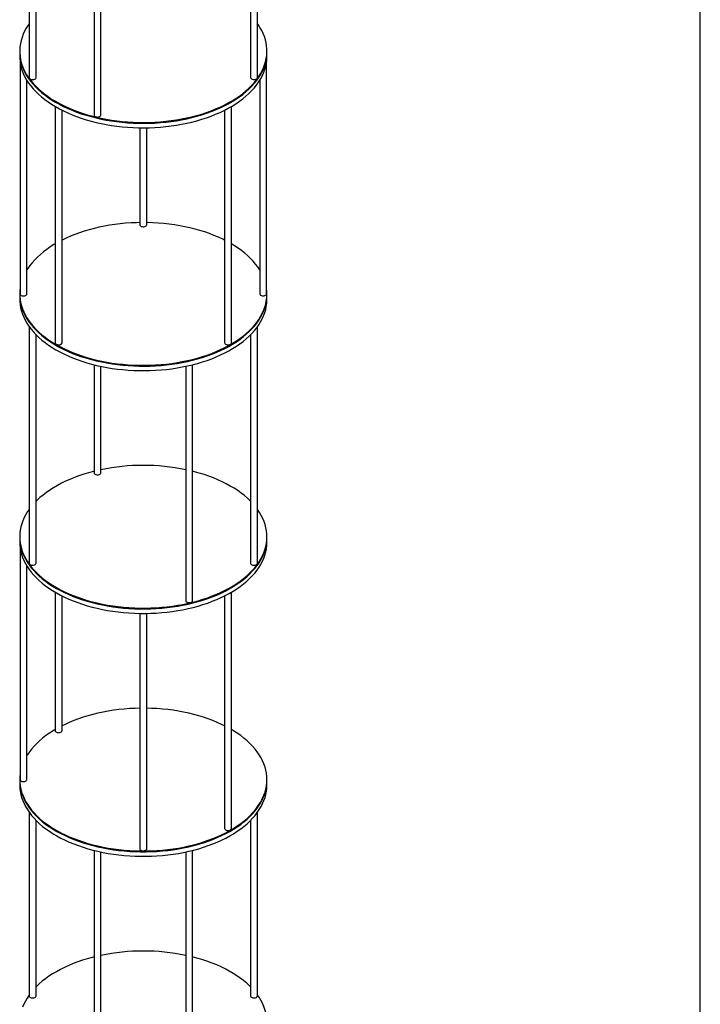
# Model space of a CAD drawing. Header units: millimetres. Extents: x 171 to 6321, y 321 to 4626.
# Tile 15 of 16: x 5330 to 6321, y 2149 to 3583. Entities that reach past the tile are written whole.
import ezdxf

# ---------------------------------------------------------------- set-up
doc = ezdxf.new("R2010")
doc.units = ezdxf.units.MM
doc.header["$LTSCALE"] = 15
doc.layers.add('SCHIZZI', color=9, linetype='Continuous')

msp = doc.modelspace()

# ---------------------------------------------------------------- linework, layer by layer
for p, q in [((5343.43, 3842.76), (5343.43, 3498.29)), ((5675.86, 3498.29), (5675.86, 3842.76)), ((5353.43, 3498.29), (5353.43, 3831.02)), ((5665.86, 3831.02), (5665.86, 3498.29)), ((5437.86, 3787.35), (5437.86, 3443.77)), ((5447.86, 3443.77), (5447.86, 3785.04)), ((5329.64, 3536.84), (5329.64, 3535.61)), ((5329.64, 3535.61), (5329.64, 3529.08)), ((5689.64, 3535.61), (5689.64, 3536.84)), ((5689.64, 3529.08), (5689.64, 3535.61)), ((5330.14, 3521.34), (5330.14, 3183.27)), ((5689.14, 3183.27), (5689.14, 3521.34)), ((5340.14, 3183.27), (5340.14, 3494.11)), ((5679.14, 3494.11), (5679.14, 3183.27)), ((5381.25, 3456.25), (5381.25, 3112.04)), ((5638.03, 3112.04), (5638.03, 3456.25)), ((5391.25, 3112.04), (5391.25, 3450.81)), ((5628.03, 3450.81), (5628.03, 3112.04)), ((5504.64, 3425.21), (5504.64, 3284.01)), ((5514.64, 3284.01), (5514.64, 3425.21)), ((5329.64, 3183.27), (5329.64, 3182.05)), ((5689.64, 3182.05), (5689.64, 3183.27)), ((5329.64, 3182.05), (5329.64, 3175.52)), ((5689.64, 3175.52), (5689.64, 3182.05)), ((5343.43, 3135.64), (5343.43, 2791.16)), ((5675.86, 2791.16), (5675.86, 3135.64)), ((5353.43, 2791.16), (5353.43, 3123.9)), ((5665.86, 3123.9), (5665.86, 2791.16)), ((5437.86, 3080.22), (5437.86, 2922.78)), ((5447.86, 2922.78), (5447.86, 3077.92)), ((5571.42, 3077.92), (5571.42, 2736.64)), ((5581.42, 2736.64), (5581.42, 3080.22)), ((5675.94, 2869.48), (5675.86, 2869.59)), ((5329.64, 2829.71), (5329.64, 2828.49)), ((5329.64, 2828.49), (5329.64, 2821.96)), ((5689.64, 2828.49), (5689.64, 2829.71)), ((5689.64, 2821.96), (5689.64, 2828.49)), ((5330.14, 2814.22), (5330.14, 2476.15)), ((5340.14, 2476.15), (5340.14, 2786.98)), ((5381.25, 2749.13), (5381.25, 2547.38)), ((5391.25, 2547.38), (5391.25, 2743.68)), ((5628.03, 2743.68), (5628.03, 2404.92)), ((5638.03, 2404.92), (5638.03, 2749.13)), ((5504.64, 2718.08), (5504.64, 2375.41)), ((5514.64, 2375.41), (5514.64, 2718.08)), ((5329.64, 2476.15), (5329.64, 2474.93)), ((5329.64, 2474.93), (5329.64, 2468.39)), ((5689.64, 2474.93), (5689.64, 2476.15)), ((5689.64, 2468.39), (5689.64, 2474.93)), ((5343.43, 2428.51), (5343.43, 2161.14)), ((5675.86, 2161.14), (5675.86, 2428.51)), ((5353.43, 2161.14), (5353.43, 2416.77)), ((5665.86, 2416.77), (5665.86, 2161.14)), ((5437.86, 2373.1), (5437.86, 2029.52)), ((5447.86, 2029.52), (5447.86, 2370.79)), ((5571.42, 2370.79), (5571.42, 2029.52)), ((5581.42, 2029.52), (5581.42, 2373.1))]:
    msp.add_line(p, q)
at = {"flags": 128}
for points in [[(5343.43, 3576.72), (5341.86, 3574.47), (5339.14, 3570.15), (5336.76, 3565.76), (5334.71, 3561.32), (5333.01, 3556.83), (5331.65, 3552.3), (5330.64, 3547.74), (5329.98, 3543.15), (5329.67, 3538.56), (5329.71, 3533.96), (5330.11, 3529.37), (5330.86, 3524.79), (5331.95, 3520.24), (5333.4, 3515.72), (5335.19, 3511.24), (5337.32, 3506.81), (5339.79, 3502.44), (5342.59, 3498.14), (5345.72, 3493.91), (5349.17, 3489.76), (5352.94, 3485.71), (5357.01, 3481.76), (5361.38, 3477.92), (5366.04, 3474.19), (5370.98, 3470.58), (5376.19, 3467.11), (5381.66, 3463.77), (5387.39, 3460.57), (5393.35, 3457.52), (5399.54, 3454.63), (5405.95, 3451.9), (5412.56, 3449.34), (5419.36, 3446.94), (5426.33, 3444.72), (5433.47, 3442.69), (5440.76, 3440.83), (5448.18, 3439.17), (5455.73, 3437.7), (5463.38, 3436.42), (5471.12, 3435.33), (5478.93, 3434.45), (5486.81, 3433.76), (5494.73, 3433.28), (5502.68, 3433), (5510.64, 3432.93), (5518.6, 3433.05), (5526.54, 3433.38), (5534.45, 3433.92), (5542.32, 3434.65), (5550.11, 3435.59), (5557.83, 3436.72), (5565.46, 3438.05), (5572.97, 3439.57), (5580.36, 3441.28), (5587.61, 3443.18), (5594.71, 3445.26), (5601.65, 3447.52), (5608.4, 3449.96), (5614.96, 3452.57), (5621.31, 3455.34), (5627.45, 3458.27), (5633.35, 3461.36), (5639.02, 3464.59), (5644.43, 3467.96), (5649.57, 3471.47), (5654.44, 3475.11), (5659.03, 3478.87), (5663.33, 3482.74), (5667.32, 3486.72), (5671.01, 3490.79), (5674.38, 3494.96), (5677.42, 3499.2), (5680.14, 3503.53), (5682.53, 3507.91), (5684.58, 3512.36), (5686.28, 3516.85), (5687.64, 3521.38), (5688.65, 3525.94), (5689.31, 3530.52), (5689.62, 3535.11), (5689.57, 3539.71), (5689.18, 3544.3), (5688.43, 3548.88), (5687.33, 3553.43), (5685.89, 3557.95), (5684.1, 3562.43), (5681.96, 3566.86), (5679.5, 3571.23), (5676.69, 3575.54), (5675.86, 3576.72)], [(5329.64, 3535.61), (5329.71, 3532.74), (5330.11, 3528.15), (5330.86, 3523.57), (5331.95, 3519.02), (5333.4, 3514.49), (5335.19, 3510.02), (5337.32, 3505.59), (5339.79, 3501.21), (5342.59, 3496.91), (5345.72, 3492.68), (5349.17, 3488.54), (5352.94, 3484.49), (5357.01, 3480.54), (5361.38, 3476.69), (5366.04, 3472.96), (5370.98, 3469.36), (5376.19, 3465.88), (5381.66, 3462.54), (5387.39, 3459.35), (5393.35, 3456.3), (5399.54, 3453.41), (5405.95, 3450.68), (5412.56, 3448.11), (5419.36, 3445.72), (5426.33, 3443.5), (5433.47, 3441.46), (5440.76, 3439.61), (5448.18, 3437.94), (5455.73, 3436.47), (5463.38, 3435.19), (5471.12, 3434.11), (5478.93, 3433.22), (5486.81, 3432.54), (5494.73, 3432.06), (5502.68, 3431.78), (5510.64, 3431.7), (5518.6, 3431.83), (5526.54, 3432.16), (5534.45, 3432.69), (5542.32, 3433.43), (5550.11, 3434.36), (5557.83, 3435.49), (5565.46, 3436.82), (5572.97, 3438.34), (5580.36, 3440.06), (5587.61, 3441.95), (5594.71, 3444.04), (5601.65, 3446.3), (5608.4, 3448.74), (5614.96, 3451.34), (5621.31, 3454.12), (5627.45, 3457.05), (5633.35, 3460.13), (5639.02, 3463.36), (5644.43, 3466.74), (5649.57, 3470.25), (5654.44, 3473.88), (5659.03, 3477.64), (5663.33, 3481.51), (5667.32, 3485.49), (5671.01, 3489.57), (5674.38, 3493.73), (5677.42, 3497.98), (5680.14, 3502.3), (5682.53, 3506.69), (5684.58, 3511.13), (5686.28, 3515.62), (5687.64, 3520.15), (5688.65, 3524.71), (5689.31, 3529.29), (5689.62, 3533.89), (5689.64, 3535.61)], [(5329.64, 3535.61), (5329.71, 3532.74), (5330.11, 3528.15), (5330.86, 3523.57), (5331.95, 3519.02), (5333.4, 3514.49), (5335.19, 3510.02), (5337.32, 3505.59), (5339.79, 3501.21), (5342.59, 3496.91), (5345.72, 3492.68), (5349.17, 3488.54), (5352.94, 3484.49), (5357.01, 3480.54), (5361.38, 3476.69), (5366.04, 3472.96), (5370.98, 3469.36), (5376.19, 3465.88), (5381.66, 3462.54), (5387.39, 3459.35), (5393.35, 3456.3), (5399.54, 3453.41), (5405.95, 3450.68), (5412.56, 3448.11), (5419.36, 3445.72), (5426.33, 3443.5), (5433.47, 3441.46), (5440.76, 3439.61), (5448.18, 3437.94), (5455.73, 3436.47), (5463.38, 3435.19), (5471.12, 3434.11), (5478.93, 3433.22), (5486.81, 3432.54), (5494.73, 3432.06), (5502.68, 3431.78), (5510.64, 3431.7), (5518.6, 3431.83), (5526.54, 3432.16), (5534.45, 3432.69), (5542.32, 3433.43), (5550.11, 3434.36), (5557.83, 3435.49), (5565.46, 3436.82), (5572.97, 3438.34), (5580.36, 3440.06), (5587.61, 3441.95), (5594.71, 3444.04), (5601.65, 3446.3), (5608.4, 3448.74), (5614.96, 3451.34), (5621.31, 3454.12), (5627.45, 3457.05), (5633.35, 3460.13), (5639.02, 3463.36), (5644.43, 3466.74), (5649.57, 3470.25), (5654.44, 3473.88), (5659.03, 3477.64), (5663.33, 3481.51), (5667.32, 3485.49), (5671.01, 3489.57), (5674.38, 3493.73), (5677.42, 3497.98), (5680.14, 3502.3), (5682.53, 3506.69), (5684.58, 3511.13), (5686.28, 3515.62), (5687.64, 3520.15), (5688.65, 3524.71), (5689.31, 3529.29), (5689.62, 3533.89), (5689.64, 3535.61)], [(5329.64, 3529.08), (5329.71, 3526.21), (5330.11, 3521.61), (5330.86, 3517.04), (5331.95, 3512.48), (5333.4, 3507.96), (5335.19, 3503.48), (5337.32, 3499.05), (5339.79, 3494.68), (5342.59, 3490.38), (5345.72, 3486.15), (5349.17, 3482.01), (5352.94, 3477.96), (5357.01, 3474), (5361.38, 3470.16), (5366.04, 3466.43), (5370.98, 3462.83), (5376.19, 3459.35), (5381.66, 3456.01), (5387.39, 3452.81), (5393.35, 3449.77), (5399.54, 3446.87), (5405.95, 3444.14), (5412.56, 3441.58), (5419.36, 3439.19), (5426.33, 3436.97), (5433.47, 3434.93), (5440.76, 3433.08), (5448.18, 3431.41), (5455.73, 3429.94), (5463.38, 3428.66), (5471.12, 3427.58), (5478.93, 3426.69), (5486.81, 3426.01), (5494.73, 3425.53), (5502.68, 3425.25), (5510.64, 3425.17), (5518.6, 3425.3), (5526.54, 3425.63), (5534.45, 3426.16), (5542.32, 3426.89), (5550.11, 3427.83), (5557.83, 3428.96), (5565.46, 3430.29), (5572.97, 3431.81), (5580.36, 3433.52), (5587.61, 3435.42), (5594.71, 3437.51), (5601.65, 3439.77), (5608.4, 3442.2), (5614.96, 3444.81), (5621.31, 3447.58), (5627.45, 3450.51), (5633.35, 3453.6), (5639.02, 3456.83), (5644.43, 3460.21), (5649.57, 3463.72), (5654.44, 3467.35), (5659.03, 3471.11), (5663.33, 3474.98), (5667.32, 3478.96), (5671.01, 3483.03), (5674.38, 3487.2), (5677.42, 3491.45), (5680.14, 3495.77), (5682.53, 3500.16), (5684.58, 3504.6), (5686.28, 3509.09), (5687.64, 3513.62), (5688.65, 3518.18), (5689.31, 3522.76), (5689.62, 3527.36), (5689.64, 3529.08)], [(5343.43, 3498.29), (5343.43, 3498.14), (5343.68, 3497.37), (5344.29, 3496.67), (5345.2, 3496.08), (5346.35, 3495.66), (5347.65, 3495.43), (5349.02, 3495.42), (5350.33, 3495.62), (5351.51, 3496.01), (5352.46, 3496.58), (5353.11, 3497.27)], [(5353.11, 3497.27), (5353.41, 3498.04), (5353.43, 3498.29)], [(5665.86, 3498.29), (5665.98, 3497.65), (5666.46, 3496.92), (5667.26, 3496.28), (5668.33, 3495.8), (5669.59, 3495.5), (5670.94, 3495.4), (5672.28, 3495.52), (5673.53, 3495.84), (5674.57, 3496.35), (5675.34, 3497), (5675.77, 3497.74), (5675.86, 3498.29)], [(5437.86, 3443.77), (5437.87, 3443.72), (5438.07, 3442.95), (5438.63, 3442.23), (5439.51, 3441.63), (5440.63, 3441.18), (5441.92, 3440.93), (5443.28, 3440.89), (5444.61, 3441.06), (5445.81, 3441.44), (5446.79, 3441.98), (5447.48, 3442.66), (5447.83, 3443.42), (5447.86, 3443.77)], [(5504.64, 3287.15), (5499.69, 3287.03), (5491.75, 3286.67), (5483.85, 3286.11), (5475.99, 3285.35), (5468.2, 3284.4), (5460.5, 3283.24), (5452.89, 3281.89), (5445.38, 3280.34), (5438.01, 3278.6), (5430.78, 3276.68), (5423.7, 3274.58), (5416.78, 3272.29), (5410.05, 3269.83), (5403.52, 3267.21), (5397.19, 3264.41), (5391.25, 3261.55)], [(5504.64, 3284.01), (5504.69, 3283.63), (5505.05, 3282.88), (5505.75, 3282.2), (5506.74, 3281.66), (5507.94, 3281.3), (5509.28, 3281.13), (5510.63, 3281.18), (5511.92, 3281.44), (5513.04, 3281.89), (5513.9, 3282.5), (5514.45, 3283.22), (5514.64, 3284), (5514.64, 3284.01)], [(5628.03, 3261.55), (5625.18, 3262.96), (5618.96, 3265.83), (5612.52, 3268.54), (5605.89, 3271.08), (5599.07, 3273.46), (5592.07, 3275.65), (5584.91, 3277.67), (5577.61, 3279.49), (5570.17, 3281.14), (5562.61, 3282.59), (5554.95, 3283.84), (5547.2, 3284.9), (5539.37, 3285.76), (5531.49, 3286.42), (5523.57, 3286.87), (5515.62, 3287.13), (5514.64, 3287.15)], [(5381.25, 3256.1), (5379.58, 3255.11), (5374.2, 3251.72), (5369.09, 3248.19), (5364.25, 3244.54), (5359.7, 3240.77), (5355.44, 3236.88), (5351.49, 3232.89), (5347.84, 3228.8), (5344.51, 3224.63), (5341.5, 3220.37), (5340.14, 3218.25)], [(5679.14, 3218.25), (5676.32, 3222.51), (5673.15, 3226.73), (5669.66, 3230.86), (5665.86, 3234.9), (5661.75, 3238.84), (5657.34, 3242.67), (5652.65, 3246.38), (5647.67, 3249.97), (5642.43, 3253.43), (5638.03, 3256.1)], [(5330.14, 3191.01), (5329.92, 3189.02), (5329.65, 3184.42), (5329.74, 3179.83), (5330.18, 3175.24), (5330.97, 3170.66), (5332.12, 3166.11), (5333.6, 3161.6), (5335.44, 3157.12), (5337.61, 3152.7), (5340.12, 3148.34), (5342.97, 3144.04), (5346.14, 3139.82), (5349.63, 3135.69), (5353.43, 3131.65), (5357.54, 3127.71), (5361.94, 3123.88), (5366.64, 3120.17), (5371.61, 3116.58), (5376.86, 3113.12), (5382.36, 3109.8), (5388.12, 3106.62), (5394.11, 3103.59), (5400.33, 3100.72), (5406.76, 3098.01), (5413.4, 3095.47), (5420.22, 3093.09), (5427.22, 3090.9), (5434.37, 3088.88), (5441.68, 3087.05), (5449.12, 3085.41), (5456.68, 3083.96), (5464.34, 3082.71), (5472.09, 3081.65), (5479.91, 3080.79), (5487.79, 3080.13), (5495.72, 3079.67), (5503.67, 3079.42), (5511.63, 3079.37), (5519.59, 3079.52), (5527.53, 3079.88), (5535.44, 3080.44), (5543.29, 3081.19), (5551.08, 3082.15), (5558.79, 3083.31), (5566.4, 3084.66), (5573.9, 3086.21), (5581.28, 3087.95), (5588.51, 3089.87), (5595.59, 3091.97), (5602.5, 3094.26), (5609.23, 3096.72), (5615.77, 3099.34), (5622.09, 3102.14), (5628.2, 3105.09), (5634.08, 3108.19), (5639.71, 3111.44), (5645.08, 3114.83), (5650.2, 3118.36), (5655.03, 3122.01), (5659.58, 3125.78), (5663.84, 3129.67), (5667.8, 3133.66), (5671.45, 3137.75), (5674.78, 3141.92), (5677.78, 3146.18), (5680.46, 3150.51), (5682.8, 3154.9), (5684.81, 3159.35), (5686.47, 3163.85), (5687.79, 3168.38), (5688.75, 3172.95), (5689.37, 3177.53), (5689.63, 3182.13), (5689.54, 3186.72), (5689.14, 3191.01)], [(5330.14, 3183.27), (5330.15, 3183.09), (5330.42, 3182.32), (5331.04, 3181.62), (5331.97, 3181.05), (5333.13, 3180.63), (5334.44, 3180.42)], [(5334.44, 3180.42), (5335.8, 3180.41), (5337.11, 3180.62), (5338.28, 3181.03), (5339.21, 3181.6), (5339.85, 3182.29), (5340.13, 3183.06), (5340.14, 3183.27)], [(5679.14, 3183.27), (5679.24, 3182.7), (5679.69, 3181.96), (5680.47, 3181.32), (5681.52, 3180.82), (5682.77, 3180.5), (5684.12, 3180.39), (5685.47, 3180.49), (5686.72, 3180.8), (5687.78, 3181.29), (5688.57, 3181.93), (5689.03, 3182.67), (5689.14, 3183.27)], [(5329.64, 3182.05), (5329.74, 3178.6), (5330.18, 3174.01), (5330.97, 3169.44), (5332.12, 3164.89), (5333.6, 3160.37), (5335.44, 3155.9), (5337.61, 3151.47), (5340.12, 3147.11), (5342.97, 3142.82), (5346.14, 3138.6), (5349.63, 3134.47), (5353.43, 3130.43), (5357.54, 3126.49), (5361.94, 3122.66), (5366.64, 3118.94), (5371.61, 3115.35), (5376.86, 3111.89), (5382.36, 3108.57), (5388.12, 3105.39), (5394.11, 3102.37), (5400.33, 3099.49), (5406.76, 3096.78), (5413.4, 3094.24), (5420.22, 3091.87), (5427.22, 3089.67), (5434.37, 3087.66), (5441.68, 3085.83), (5449.12, 3084.19), (5456.68, 3082.74), (5464.34, 3081.48), (5472.09, 3080.42), (5479.91, 3079.57), (5487.79, 3078.91), (5495.72, 3078.45), (5503.67, 3078.2), (5511.63, 3078.14), (5519.59, 3078.3), (5527.53, 3078.65), (5535.44, 3079.21), (5543.29, 3079.97), (5551.08, 3080.93), (5558.79, 3082.09), (5566.4, 3083.44), (5573.9, 3084.98), (5581.28, 3086.72), (5588.51, 3088.64), (5595.59, 3090.75), (5602.5, 3093.03), (5609.23, 3095.49), (5615.77, 3098.12), (5622.09, 3100.91), (5628.2, 3103.86), (5634.08, 3106.97), (5639.71, 3110.22), (5645.08, 3113.61), (5650.2, 3117.13), (5655.03, 3120.79), (5659.58, 3124.56), (5663.84, 3128.44), (5667.8, 3132.43), (5671.45, 3136.52), (5674.78, 3140.7), (5677.78, 3144.95), (5680.46, 3149.28), (5682.8, 3153.68), (5684.81, 3158.13), (5686.47, 3162.62), (5687.79, 3167.16), (5688.75, 3171.72), (5689.37, 3176.31), (5689.63, 3180.9), (5689.64, 3182.05)], [(5329.64, 3182.05), (5329.74, 3178.6), (5330.18, 3174.01), (5330.97, 3169.44), (5332.12, 3164.89), (5333.6, 3160.37), (5335.44, 3155.9), (5337.61, 3151.47), (5340.12, 3147.11), (5342.97, 3142.82), (5346.14, 3138.6), (5349.63, 3134.47), (5353.43, 3130.43), (5357.54, 3126.49), (5361.94, 3122.66), (5366.64, 3118.94), (5371.61, 3115.35), (5376.86, 3111.89), (5382.36, 3108.57), (5388.12, 3105.39), (5394.11, 3102.37), (5400.33, 3099.49), (5406.76, 3096.78), (5413.4, 3094.24), (5420.22, 3091.87), (5427.22, 3089.67), (5434.37, 3087.66), (5441.68, 3085.83), (5449.12, 3084.19), (5456.68, 3082.74), (5464.34, 3081.48), (5472.09, 3080.42), (5479.91, 3079.57), (5487.79, 3078.91), (5495.72, 3078.45), (5503.67, 3078.2), (5511.63, 3078.14), (5519.59, 3078.3), (5527.53, 3078.65), (5535.44, 3079.21), (5543.29, 3079.97), (5551.08, 3080.93), (5558.79, 3082.09), (5566.4, 3083.44), (5573.9, 3084.98), (5581.28, 3086.72), (5588.51, 3088.64), (5595.59, 3090.75), (5602.5, 3093.03), (5609.23, 3095.49), (5615.77, 3098.12), (5622.09, 3100.91), (5628.2, 3103.86), (5634.08, 3106.97), (5639.71, 3110.22), (5645.08, 3113.61), (5650.2, 3117.13), (5655.03, 3120.79), (5659.58, 3124.56), (5663.84, 3128.44), (5667.8, 3132.43), (5671.45, 3136.52), (5674.78, 3140.7), (5677.78, 3144.95), (5680.46, 3149.28), (5682.8, 3153.68), (5684.81, 3158.13), (5686.47, 3162.62), (5687.79, 3167.16), (5688.75, 3171.72), (5689.37, 3176.31), (5689.63, 3180.9), (5689.64, 3182.05)], [(5329.64, 3175.52), (5329.74, 3172.07), (5330.18, 3167.48), (5330.97, 3162.9), (5332.12, 3158.35), (5333.6, 3153.84), (5335.44, 3149.36), (5337.61, 3144.94), (5340.12, 3140.58), (5342.97, 3136.28), (5346.14, 3132.07), (5349.63, 3127.93), (5353.43, 3123.89), (5357.54, 3119.96), (5361.94, 3116.13), (5366.64, 3112.41), (5371.61, 3108.82), (5376.86, 3105.36), (5382.36, 3102.04), (5388.12, 3098.86), (5394.11, 3095.83), (5400.33, 3092.96), (5406.76, 3090.25), (5413.4, 3087.71), (5420.22, 3085.34), (5427.22, 3083.14), (5434.37, 3081.13), (5441.68, 3079.3), (5449.12, 3077.66), (5456.68, 3076.21), (5464.34, 3074.95), (5472.09, 3073.89), (5479.91, 3073.03), (5487.79, 3072.37), (5495.72, 3071.92), (5503.67, 3071.66), (5511.63, 3071.61), (5519.59, 3071.76), (5527.53, 3072.12), (5535.44, 3072.68), (5543.29, 3073.44), (5551.08, 3074.4), (5558.79, 3075.55), (5566.4, 3076.91), (5573.9, 3078.45), (5581.28, 3080.19), (5588.51, 3082.11), (5595.59, 3084.22), (5602.5, 3086.5), (5609.23, 3088.96), (5615.77, 3091.59), (5622.09, 3094.38), (5628.2, 3097.33), (5634.08, 3100.43), (5639.71, 3103.68), (5645.08, 3107.08), (5650.2, 3110.6), (5655.03, 3114.25), (5659.58, 3118.03), (5663.84, 3121.91), (5667.8, 3125.9), (5671.45, 3129.99), (5674.78, 3134.16), (5677.78, 3138.42), (5680.46, 3142.75), (5682.8, 3147.15), (5684.81, 3151.6), (5686.47, 3156.09), (5687.79, 3160.63), (5688.75, 3165.19), (5689.37, 3169.77), (5689.63, 3174.37), (5689.64, 3175.52)], [(5381.25, 3112.04), (5381.26, 3111.96), (5381.48, 3111.18), (5382.06, 3110.47), (5382.95, 3109.88), (5384.08, 3109.44), (5385.38, 3109.2), (5386.74, 3109.17), (5388.06, 3109.35), (5389.25, 3109.73)], [(5628.03, 3112.04), (5628.17, 3111.37), (5628.66, 3110.64), (5629.48, 3110.01), (5630.56, 3109.53), (5631.82, 3109.24), (5633.18, 3109.16), (5634.52, 3109.29), (5635.75, 3109.62), (5636.78, 3110.13), (5637.54, 3110.79), (5637.96, 3111.54), (5638.03, 3112.04)], [(5437.86, 2925), (5437.1, 2924.81), (5429.88, 2922.87), (5422.82, 2920.74), (5415.93, 2918.43), (5409.23, 2915.95), (5402.72, 2913.3), (5396.42, 2910.49), (5390.34, 2907.52), (5384.49, 2904.4), (5378.89, 2901.13), (5373.55, 2897.72), (5368.47, 2894.18), (5363.67, 2890.51), (5359.15, 2886.72), (5354.93, 2882.83), (5353.43, 2881.33)], [(5665.86, 2881.33), (5665.36, 2881.83), (5661.22, 2885.76), (5656.77, 2889.57), (5652.04, 2893.27), (5647.03, 2896.85), (5641.75, 2900.29), (5636.22, 2903.59), (5630.43, 2906.75), (5624.41, 2909.76), (5618.16, 2912.62), (5611.71, 2915.31), (5605.05, 2917.83), (5598.2, 2920.18), (5591.18, 2922.35), (5584.01, 2924.34), (5581.42, 2925)], [(5437.86, 2922.78), (5437.86, 2922.77), (5438.05, 2921.99), (5438.6, 2921.27), (5439.46, 2920.66), (5440.58, 2920.21), (5441.86, 2919.95), (5443.22, 2919.9), (5444.56, 2920.06), (5445.76, 2920.43), (5446.75, 2920.97), (5447.46, 2921.64), (5447.82, 2922.4), (5447.86, 2922.78)], [(5343.43, 2869.59), (5341.15, 2866.27), (5338.51, 2861.93), (5336.21, 2857.53), (5334.25, 2853.07), (5332.63, 2848.57), (5331.36, 2844.03), (5330.44, 2839.47), (5329.87, 2834.88), (5329.65, 2830.29), (5329.78, 2825.69), (5330.26, 2821.1), (5331.1, 2816.53), (5332.28, 2811.98), (5333.81, 2807.47), (5335.69, 2803), (5337.91, 2798.59), (5340.46, 2794.23), (5343.34, 2789.95), (5346.55, 2785.74), (5350.08, 2781.62), (5353.92, 2777.59), (5358.07, 2773.67), (5362.51, 2769.85), (5367.24, 2766.15), (5372.25, 2762.58), (5377.53, 2759.13), (5383.07, 2755.83), (5388.85, 2752.67), (5394.88, 2749.66), (5401.12, 2746.81), (5407.58, 2744.12), (5414.24, 2741.6), (5421.08, 2739.25), (5428.1, 2737.07), (5435.28, 2735.08), (5442.6, 2733.28), (5450.06, 2731.66), (5457.63, 2730.23), (5465.3, 2729), (5473.06, 2727.97), (5480.9, 2727.13), (5488.78, 2726.5), (5496.71, 2726.07), (5504.67, 2725.84), (5512.63, 2725.81), (5520.59, 2725.99), (5528.52, 2726.37), (5536.42, 2726.96), (5544.27, 2727.74), (5552.05, 2728.73), (5559.75, 2729.91), (5567.35, 2731.28), (5574.83, 2732.85), (5582.19, 2734.61), (5589.4, 2736.56), (5596.46, 2738.69), (5603.35, 2740.99), (5610.06, 2743.47), (5616.57, 2746.12), (5622.87, 2748.93), (5628.95, 2751.9), (5634.79, 2755.03), (5640.39, 2758.3), (5645.74, 2761.7), (5650.82, 2765.25), (5655.62, 2768.91), (5660.13, 2772.7), (5664.35, 2776.6), (5668.27, 2780.6), (5671.88, 2784.7), (5675.17, 2788.89), (5678.14, 2793.15), (5680.77, 2797.49), (5683.07, 2801.89), (5685.03, 2806.35), (5686.65, 2810.85), (5687.93, 2815.39), (5688.85, 2819.96), (5689.42, 2824.54), (5689.64, 2829.14), (5689.51, 2833.73), (5689.02, 2838.32), (5688.19, 2842.9), (5687, 2847.44), (5685.47, 2851.95), (5683.6, 2856.42), (5681.38, 2860.84), (5678.83, 2865.19), (5675.94, 2869.48)], [(5329.64, 2828.49), (5329.78, 2824.47), (5330.26, 2819.88), (5331.1, 2815.3), (5332.28, 2810.76), (5333.81, 2806.25), (5335.69, 2801.78), (5337.91, 2797.36), (5340.46, 2793.01), (5343.34, 2788.72), (5346.55, 2784.51), (5350.08, 2780.39), (5353.92, 2776.37), (5358.07, 2772.44), (5362.51, 2768.62), (5367.24, 2764.93), (5372.25, 2761.35), (5377.53, 2757.91), (5383.07, 2754.61), (5388.85, 2751.45), (5394.88, 2748.44), (5401.12, 2745.58), (5407.58, 2742.89), (5414.24, 2740.37), (5421.08, 2738.02), (5428.1, 2735.85), (5435.28, 2733.86), (5442.6, 2732.05), (5450.06, 2730.43), (5457.63, 2729.01), (5465.3, 2727.78), (5473.06, 2726.74), (5480.9, 2725.91), (5488.78, 2725.28), (5496.71, 2724.84), (5504.67, 2724.62), (5512.63, 2724.59), (5520.59, 2724.77), (5528.52, 2725.15), (5536.42, 2725.73), (5544.27, 2726.52), (5552.05, 2727.5), (5559.75, 2728.68), (5567.35, 2730.06), (5574.83, 2731.63), (5582.19, 2733.39), (5589.4, 2735.33), (5596.46, 2737.46), (5603.35, 2739.77), (5610.06, 2742.25), (5616.57, 2744.9), (5622.87, 2747.71), (5628.95, 2750.68), (5634.79, 2753.8), (5640.39, 2757.07), (5645.74, 2760.48), (5650.82, 2764.02), (5655.62, 2767.69), (5660.13, 2771.48), (5664.35, 2775.37), (5668.27, 2779.38), (5671.88, 2783.48), (5675.17, 2787.66), (5678.14, 2791.93), (5680.77, 2796.27), (5683.07, 2800.67), (5685.03, 2805.12), (5686.65, 2809.63), (5687.93, 2814.16), (5688.85, 2818.73), (5689.42, 2823.32), (5689.64, 2827.91), (5689.64, 2828.49)], [(5329.64, 2828.49), (5329.78, 2824.47), (5330.26, 2819.88), (5331.1, 2815.3), (5332.28, 2810.76), (5333.81, 2806.25), (5335.69, 2801.78), (5337.91, 2797.36), (5340.46, 2793.01), (5343.34, 2788.72), (5346.55, 2784.51), (5350.08, 2780.39), (5353.92, 2776.37), (5358.07, 2772.44), (5362.51, 2768.62), (5367.24, 2764.93), (5372.25, 2761.35), (5377.53, 2757.91), (5383.07, 2754.61), (5388.85, 2751.45), (5394.88, 2748.44), (5401.12, 2745.58), (5407.58, 2742.89), (5414.24, 2740.37), (5421.08, 2738.02), (5428.1, 2735.85), (5435.28, 2733.86), (5442.6, 2732.05), (5450.06, 2730.43), (5457.63, 2729.01), (5465.3, 2727.78), (5473.06, 2726.74), (5480.9, 2725.91), (5488.78, 2725.28), (5496.71, 2724.84), (5504.67, 2724.62), (5512.63, 2724.59), (5520.59, 2724.77), (5528.52, 2725.15), (5536.42, 2725.73), (5544.27, 2726.52), (5552.05, 2727.5), (5559.75, 2728.68), (5567.35, 2730.06), (5574.83, 2731.63), (5582.19, 2733.39), (5589.4, 2735.33), (5596.46, 2737.46), (5603.35, 2739.77), (5610.06, 2742.25), (5616.57, 2744.9), (5622.87, 2747.71), (5628.95, 2750.68), (5634.79, 2753.8), (5640.39, 2757.07), (5645.74, 2760.48), (5650.82, 2764.02), (5655.62, 2767.69), (5660.13, 2771.48), (5664.35, 2775.37), (5668.27, 2779.38), (5671.88, 2783.48), (5675.17, 2787.66), (5678.14, 2791.93), (5680.77, 2796.27), (5683.07, 2800.67), (5685.03, 2805.12), (5686.65, 2809.63), (5687.93, 2814.16), (5688.85, 2818.73), (5689.42, 2823.32), (5689.64, 2827.91), (5689.64, 2828.49)], [(5329.64, 2821.96), (5329.78, 2817.93), (5330.26, 2813.34), (5331.1, 2808.77), (5332.28, 2804.23), (5333.81, 2799.71), (5335.69, 2795.25), (5337.91, 2790.83), (5340.46, 2786.48), (5343.34, 2782.19), (5346.55, 2777.98), (5350.08, 2773.86), (5353.92, 2769.83), (5358.07, 2765.91), (5362.51, 2762.09), (5367.24, 2758.39), (5372.25, 2754.82), (5377.53, 2751.38), (5383.07, 2748.07), (5388.85, 2744.91), (5394.88, 2741.9), (5401.12, 2739.05), (5407.58, 2736.36), (5414.24, 2733.84), (5421.08, 2731.49), (5428.1, 2729.32), (5435.28, 2727.33), (5442.6, 2725.52), (5450.06, 2723.9), (5457.63, 2722.48), (5465.3, 2721.25), (5473.06, 2720.21), (5480.9, 2719.38), (5488.78, 2718.74), (5496.71, 2718.31), (5504.67, 2718.08), (5512.63, 2718.06), (5520.59, 2718.24), (5528.52, 2718.62), (5536.42, 2719.2), (5544.27, 2719.98), (5552.05, 2720.97), (5559.75, 2722.15), (5567.35, 2723.53), (5574.83, 2725.1), (5582.19, 2726.86), (5589.4, 2728.8), (5596.46, 2730.93), (5603.35, 2733.24), (5610.06, 2735.72), (5616.57, 2738.36), (5622.87, 2741.18), (5628.95, 2744.15), (5634.79, 2747.27), (5640.39, 2750.54), (5645.74, 2753.95), (5650.82, 2757.49), (5655.62, 2761.16), (5660.13, 2764.94), (5664.35, 2768.84), (5668.27, 2772.84), (5671.88, 2776.94), (5675.17, 2781.13), (5678.14, 2785.4), (5680.77, 2789.74), (5683.07, 2794.14), (5685.03, 2798.59), (5686.65, 2803.09), (5687.93, 2807.63), (5688.85, 2812.2), (5689.42, 2816.78), (5689.64, 2821.38), (5689.64, 2821.96)], [(5343.43, 2791.16), (5343.53, 2790.57), (5343.99, 2789.83), (5344.78, 2789.18), (5345.84, 2788.69), (5347.09, 2788.38), (5348.44, 2788.28), (5349.79, 2788.39), (5351.04, 2788.7), (5352.09, 2789.2), (5352.87, 2789.84), (5353.33, 2790.58), (5353.43, 2791.16)], [(5665.86, 2791.16), (5665.89, 2790.86), (5666.22, 2790.09), (5666.89, 2789.41), (5667.85, 2788.86), (5669.04, 2788.47), (5670.37, 2788.29), (5671.73, 2788.32)], [(5671.73, 2788.32), (5673.02, 2788.56), (5674.16, 2788.99), (5675.05, 2789.59), (5675.63, 2790.3), (5675.86, 2791.07), (5675.86, 2791.16)], [(5573.55, 2734.28), (5574.76, 2733.92), (5576.1, 2733.76), (5577.46, 2733.82), (5578.74, 2734.09), (5579.85, 2734.54), (5580.7, 2735.15), (5581.24, 2735.87), (5581.42, 2736.64)], [(5504.64, 2580.02), (5497.71, 2579.83), (5489.77, 2579.43), (5481.88, 2578.82), (5474.04, 2578.01), (5466.27, 2577), (5458.58, 2575.79), (5451, 2574.39), (5443.53, 2572.8), (5436.19, 2571.02), (5428.99, 2569.05), (5421.95, 2566.9), (5415.08, 2564.57), (5408.4, 2562.07), (5401.92, 2559.4), (5395.64, 2556.57), (5391.25, 2554.42)], [(5628.03, 2554.42), (5623.64, 2556.57), (5617.37, 2559.4), (5610.88, 2562.07), (5604.2, 2564.57), (5597.33, 2566.9), (5590.3, 2569.05), (5583.1, 2571.02), (5575.76, 2572.8), (5568.29, 2574.39), (5560.7, 2575.79), (5553.02, 2577), (5545.25, 2578.01), (5537.41, 2578.82), (5529.51, 2579.43), (5521.58, 2579.83), (5514.64, 2580.02)], [(5381.25, 2548.98), (5378.21, 2547.15), (5372.9, 2543.72), (5367.86, 2540.16), (5363.09, 2536.48), (5358.61, 2532.68), (5354.43, 2528.77), (5350.55, 2524.75), (5346.98, 2520.64), (5343.73, 2516.45), (5340.8, 2512.17), (5340.14, 2511.12)], [(5381.25, 2547.38), (5381.26, 2547.2), (5381.53, 2546.43), (5382.16, 2545.73), (5383.08, 2545.15), (5384.24, 2544.74), (5385.55, 2544.52), (5386.91, 2544.52), (5388.23, 2544.73), (5389.39, 2545.14), (5390.33, 2545.71), (5390.96, 2546.4), (5391.24, 2547.17), (5391.25, 2547.38)], [(5689.64, 2476.15), (5689.47, 2480.75), (5688.94, 2485.33), (5688.06, 2489.9), (5686.83, 2494.45), (5685.26, 2498.95), (5683.34, 2503.41), (5681.08, 2507.82), (5678.48, 2512.17), (5675.56, 2516.45), (5672.31, 2520.64), (5668.74, 2524.75), (5664.86, 2528.77), (5660.68, 2532.68), (5656.2, 2536.48), (5651.43, 2540.16), (5646.39, 2543.72), (5641.08, 2547.15), (5638.03, 2548.98)], [(5330.14, 2483.89), (5329.82, 2480.75), (5329.64, 2476.15), (5329.82, 2471.55), (5330.35, 2466.97), (5331.23, 2462.4), (5332.46, 2457.85), (5334.03, 2453.35), (5335.95, 2448.89), (5338.21, 2444.48), (5340.8, 2440.13), (5343.73, 2435.85), (5346.98, 2431.66), (5350.55, 2427.55), (5354.43, 2423.53), (5358.61, 2419.62), (5363.09, 2415.82), (5367.86, 2412.14), (5372.9, 2408.58), (5378.21, 2405.15), (5383.78, 2401.87), (5389.59, 2398.72), (5395.64, 2395.73), (5401.92, 2392.9), (5408.4, 2390.23), (5415.08, 2387.73), (5421.95, 2385.4), (5428.99, 2383.25), (5436.19, 2381.28), (5443.53, 2379.5), (5451, 2377.91), (5458.58, 2376.51), (5466.27, 2375.3), (5474.04, 2374.29), (5481.88, 2373.48), (5489.77, 2372.87), (5497.71, 2372.47), (5505.66, 2372.26), (5513.63, 2372.26), (5521.58, 2372.47), (5529.51, 2372.87), (5537.41, 2373.48), (5545.25, 2374.29), (5553.02, 2375.3), (5560.7, 2376.51), (5568.29, 2377.91), (5575.76, 2379.5), (5583.1, 2381.28), (5590.3, 2383.25), (5597.33, 2385.4), (5604.2, 2387.73), (5610.88, 2390.23), (5617.37, 2392.9), (5623.64, 2395.73), (5629.69, 2398.72), (5635.51, 2401.87), (5641.08, 2405.15), (5646.39, 2408.58), (5651.43, 2412.14), (5656.2, 2415.82), (5660.68, 2419.62), (5664.86, 2423.53), (5668.74, 2427.55), (5672.31, 2431.66), (5675.56, 2435.85), (5678.48, 2440.13), (5681.08, 2444.48), (5683.34, 2448.89), (5685.26, 2453.35), (5686.83, 2457.85), (5688.06, 2462.4), (5688.94, 2466.97), (5689.47, 2471.55), (5689.64, 2476.15), (5689.64, 2476.15)], [(5329.64, 2474.93), (5329.82, 2470.33), (5330.35, 2465.74), (5331.23, 2461.17), (5332.46, 2456.63), (5334.03, 2452.12), (5335.95, 2447.66), (5338.21, 2443.25), (5340.8, 2438.91), (5343.73, 2434.63), (5346.98, 2430.43), (5350.55, 2426.32), (5354.43, 2422.31), (5358.61, 2418.4), (5363.09, 2414.59), (5367.86, 2410.91), (5372.9, 2407.35), (5378.21, 2403.93), (5383.78, 2400.64), (5389.59, 2397.5), (5395.64, 2394.51), (5401.92, 2391.68), (5408.4, 2389.01), (5415.08, 2386.51), (5421.95, 2384.18), (5428.99, 2382.03), (5436.19, 2380.06), (5443.53, 2378.28), (5451, 2376.68), (5458.58, 2375.28), (5466.27, 2374.08), (5474.04, 2373.07), (5481.88, 2372.26), (5489.77, 2371.65), (5497.71, 2371.24), (5505.66, 2371.04), (5513.63, 2371.04), (5521.58, 2371.24), (5529.51, 2371.65), (5537.41, 2372.26), (5545.25, 2373.07), (5553.02, 2374.08), (5560.7, 2375.28), (5568.29, 2376.68), (5575.76, 2378.28), (5583.1, 2380.06), (5590.3, 2382.03), (5597.33, 2384.18), (5604.2, 2386.51), (5610.88, 2389.01), (5617.37, 2391.68), (5623.64, 2394.51), (5629.69, 2397.5), (5635.51, 2400.64), (5641.08, 2403.93), (5646.39, 2407.35), (5651.43, 2410.91), (5656.2, 2414.59), (5660.68, 2418.4), (5664.86, 2422.31), (5668.74, 2426.32), (5672.31, 2430.43), (5675.56, 2434.63), (5678.48, 2438.91), (5681.08, 2443.25), (5683.34, 2447.66), (5685.26, 2452.12), (5686.83, 2456.63), (5688.06, 2461.17), (5688.94, 2465.74), (5689.47, 2470.33), (5689.64, 2474.93)], [(5329.64, 2474.93), (5329.82, 2470.33), (5330.35, 2465.74), (5331.23, 2461.17), (5332.46, 2456.63), (5334.03, 2452.12), (5335.95, 2447.66), (5338.21, 2443.25), (5340.8, 2438.91), (5343.73, 2434.63), (5346.98, 2430.43), (5350.55, 2426.32), (5354.43, 2422.31), (5358.61, 2418.4), (5363.09, 2414.59), (5367.86, 2410.91), (5372.9, 2407.35), (5378.21, 2403.93), (5383.78, 2400.64), (5389.59, 2397.5), (5395.64, 2394.51), (5401.92, 2391.68), (5408.4, 2389.01), (5415.08, 2386.51), (5421.95, 2384.18), (5428.99, 2382.03), (5436.19, 2380.06), (5443.53, 2378.28), (5451, 2376.68), (5458.58, 2375.28), (5466.27, 2374.08), (5474.04, 2373.07), (5481.88, 2372.26), (5489.77, 2371.65), (5497.71, 2371.24), (5505.66, 2371.04), (5513.63, 2371.04), (5521.58, 2371.24), (5529.51, 2371.65), (5537.41, 2372.26), (5545.25, 2373.07), (5553.02, 2374.08), (5560.7, 2375.28), (5568.29, 2376.68), (5575.76, 2378.28), (5583.1, 2380.06), (5590.3, 2382.03), (5597.33, 2384.18), (5604.2, 2386.51), (5610.88, 2389.01), (5617.37, 2391.68), (5623.64, 2394.51), (5629.69, 2397.5), (5635.51, 2400.64), (5641.08, 2403.93), (5646.39, 2407.35), (5651.43, 2410.91), (5656.2, 2414.59), (5660.68, 2418.4), (5664.86, 2422.31), (5668.74, 2426.32), (5672.31, 2430.43), (5675.56, 2434.63), (5678.48, 2438.91), (5681.08, 2443.25), (5683.34, 2447.66), (5685.26, 2452.12), (5686.83, 2456.63), (5688.06, 2461.17), (5688.94, 2465.74), (5689.47, 2470.33), (5689.64, 2474.93)], [(5329.64, 2468.39), (5329.82, 2463.8), (5330.35, 2459.21), (5331.23, 2454.64), (5332.46, 2450.1), (5334.03, 2445.59), (5335.95, 2441.13), (5338.21, 2436.72), (5340.8, 2432.37), (5343.73, 2428.1), (5346.98, 2423.9), (5350.55, 2419.79), (5354.43, 2415.77), (5358.61, 2411.86), (5363.09, 2408.06), (5367.86, 2404.38), (5372.9, 2400.82), (5378.21, 2397.39), (5383.78, 2394.11), (5389.59, 2390.97), (5395.64, 2387.98), (5401.92, 2385.14), (5408.4, 2382.48), (5415.08, 2379.97), (5421.95, 2377.65), (5428.99, 2375.5), (5436.19, 2373.53), (5443.53, 2371.74), (5451, 2370.15), (5458.58, 2368.75), (5466.27, 2367.54), (5474.04, 2366.53), (5481.88, 2365.72), (5489.77, 2365.12), (5497.71, 2364.71), (5505.66, 2364.51), (5513.63, 2364.51), (5521.58, 2364.71), (5529.51, 2365.12), (5537.41, 2365.72), (5545.25, 2366.53), (5553.02, 2367.54), (5560.7, 2368.75), (5568.29, 2370.15), (5575.76, 2371.74), (5583.1, 2373.53), (5590.3, 2375.5), (5597.33, 2377.65), (5604.2, 2379.97), (5610.88, 2382.48), (5617.37, 2385.14), (5623.64, 2387.98), (5629.69, 2390.97), (5635.51, 2394.11), (5641.08, 2397.39), (5646.39, 2400.82), (5651.43, 2404.38), (5656.2, 2408.06), (5660.68, 2411.86), (5664.86, 2415.77), (5668.74, 2419.79), (5672.31, 2423.9), (5675.56, 2428.1), (5678.48, 2432.37), (5681.08, 2436.72), (5683.34, 2441.13), (5685.26, 2445.59), (5686.83, 2450.1), (5688.06, 2454.64), (5688.94, 2459.21), (5689.47, 2463.8), (5689.64, 2468.39)], [(5330.14, 2476.15), (5330.15, 2476.06), (5330.37, 2475.29), (5330.95, 2474.58), (5331.84, 2473.98), (5332.98, 2473.55), (5334.27, 2473.31), (5335.63, 2473.28), (5336.96, 2473.46), (5338.15, 2473.84), (5339.11, 2474.4), (5339.79, 2475.08), (5340.11, 2475.84), (5340.14, 2476.15)], [(5628.03, 2404.92), (5628.13, 2404.34), (5628.58, 2403.6), (5629.37, 2402.96), (5630.42, 2402.46), (5631.66, 2402.14), (5633.01, 2402.03), (5634.36, 2402.14), (5635.61, 2402.45), (5636.67, 2402.94)], [(5504.64, 2375.41), (5504.78, 2374.74), (5505.27, 2374.01), (5506.09, 2373.38), (5507.17, 2372.9), (5508.44, 2372.61), (5509.79, 2372.53)], [(5509.79, 2372.53), (5511.14, 2372.66), (5512.37, 2372.99), (5513.4, 2373.51), (5514.15, 2374.16), (5514.57, 2374.91), (5514.64, 2375.41)], [(5437.86, 2217.88), (5435.28, 2217.22), (5428.1, 2215.23), (5421.08, 2213.05), (5414.24, 2210.7), (5407.58, 2208.18), (5401.12, 2205.49), (5394.88, 2202.64), (5388.85, 2199.63), (5383.07, 2196.47), (5377.53, 2193.17), (5372.25, 2189.72), (5367.24, 2186.15), (5362.51, 2182.45), (5358.07, 2178.63), (5353.92, 2174.71), (5353.43, 2174.21)], [(5665.86, 2174.21), (5664.35, 2175.7), (5660.13, 2179.6), (5655.62, 2183.39), (5650.82, 2187.05), (5645.74, 2190.6), (5640.39, 2194), (5634.79, 2197.27), (5628.95, 2200.4), (5622.87, 2203.37), (5616.57, 2206.18), (5610.06, 2208.83), (5603.35, 2211.31), (5596.46, 2213.61), (5589.4, 2215.74), (5582.19, 2217.69), (5581.42, 2217.88)], [(5343.43, 2162.47), (5343.34, 2162.35), (5340.46, 2158.07), (5337.91, 2153.71), (5335.69, 2149.3), (5333.81, 2144.83)], [(5343.43, 2161.14), (5343.43, 2161.01), (5343.67, 2160.24), (5344.27, 2159.53), (5345.17, 2158.95), (5346.32, 2158.52), (5347.62, 2158.29), (5348.98, 2158.27)], [(5348.98, 2158.27), (5350.3, 2158.46), (5351.48, 2158.85), (5352.44, 2159.41), (5353.09, 2160.1), (5353.4, 2160.87), (5353.43, 2161.14)], [(5665.86, 2161.14), (5665.91, 2160.72), (5666.29, 2159.96), (5667.01, 2159.3), (5668.01, 2158.77), (5669.23, 2158.41), (5670.56, 2158.26), (5671.92, 2158.32), (5673.2, 2158.59), (5674.31, 2159.05), (5675.16, 2159.66), (5675.69, 2160.38), (5675.86, 2161.14)], [(5675.94, 2082.82), (5678.83, 2087.11), (5681.38, 2091.46), (5683.6, 2095.88), (5685.47, 2100.35), (5687, 2104.86), (5688.19, 2109.4), (5689.02, 2113.98), (5689.51, 2118.57), (5689.64, 2123.16), (5689.42, 2127.76), (5688.85, 2132.34), (5687.93, 2136.91), (5686.65, 2141.45), (5685.03, 2145.95), (5683.07, 2150.41), (5680.77, 2154.81), (5678.14, 2159.15), (5675.86, 2162.47)]]:
    msp.add_lwpolyline(points, dxfattribs=at)
for centre, radius, start, end in [((5388.55, 3112.36), 2.72, 284.93264, 353.26913), ((5509.64, 2629.51), 304.14, 78.28038, 101.71962), ((5574.21, 2737.01), 2.81, 187.51318, 256.54504), ((5635.62, 2405.12), 2.42, 295.7277, 355.27978), ((5509.64, 1922.39), 304.13, 78.28005, 101.71995)]:
    msp.add_arc(centre, radius, start, end)
at = {"layer": 'SCHIZZI', "color": 7, "true_color": 0xffffff}
msp.add_line((6320.62, 321.19), (6320.33, 4626.19), dxfattribs=at)

doc.saveas('drawing.dxf')
